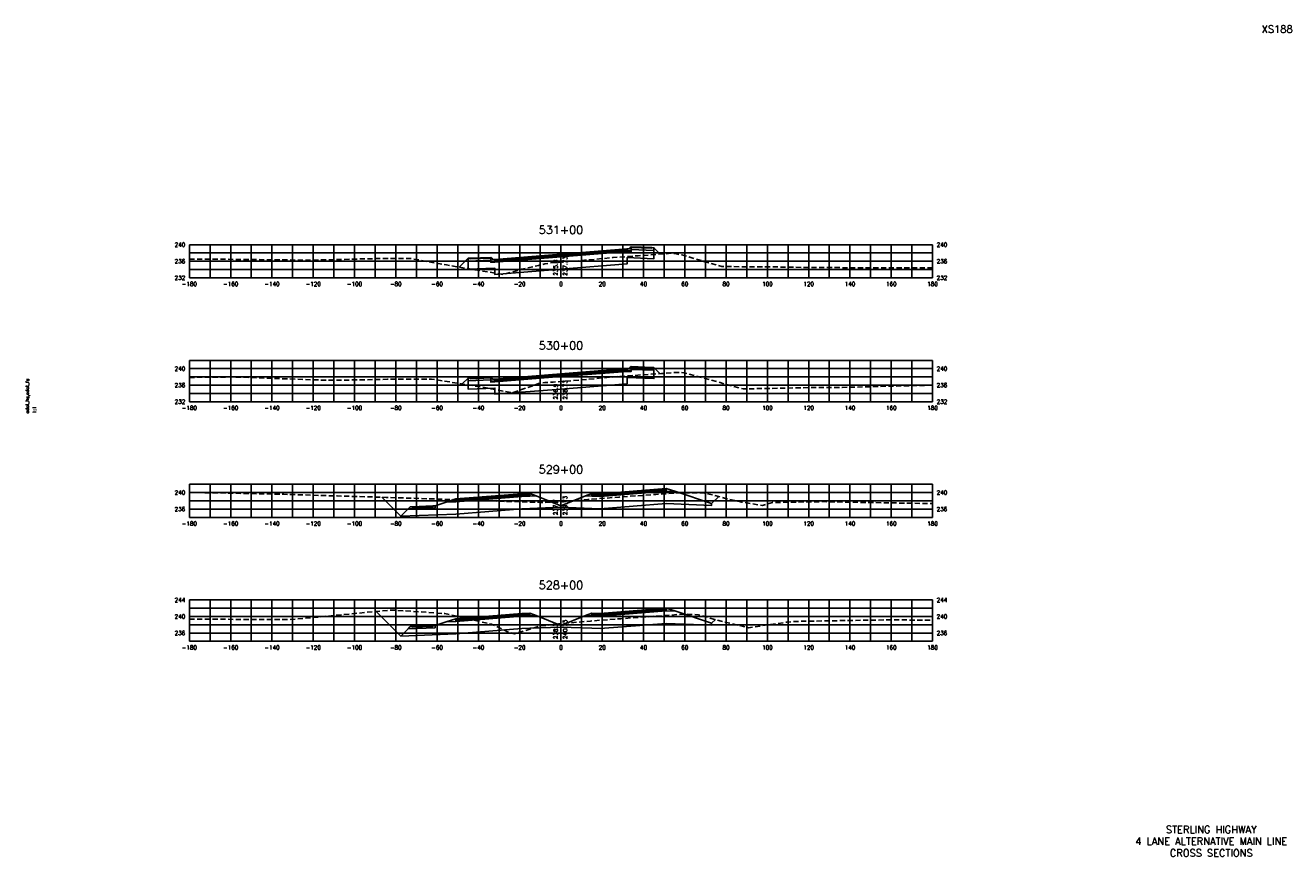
# Model space of a CAD drawing. Extents: x 37 to 9410, y 16 to 8218.
# Tile 96 of 104: x 8067 to 8680, y 5736 to 6138. Entities that reach past the tile are written whole.
import ezdxf
from ezdxf.enums import TextEntityAlignment as Align

# ---------------------------------------------------------------- set-up
doc = ezdxf.new("R2010")
doc.units = 0
doc.header["$LTSCALE"] = 20
doc.header["$MEASUREMENT"] = 0
doc.linetypes.add('HIDDEN_050%', pattern=[0.1875, 0.125, -0.0625])
for name, color, linetype in [('S-AT-TXT175', 6, 'Continuous'), ('S-AT-TXT80', 1, 'Continuous'), ('XDATUM', 3, 'Continuous'), ('XEG', 1, 'HIDDEN_050%'), ('XFG', 2, 'Continuous'), ('XGRID', 251, 'Continuous'), ('XGRIDT', 2, 'Continuous'), ('XREF-BORDER', 7, 'Continuous')]:
    doc.layers.add(name, color=color, linetype=linetype)
doc.styles.add('L100', font='simplex.shx', dxfattribs={"height": 2})
doc.styles.add('L175', font='ROMANSM.shx', dxfattribs={"height": 3.5})
doc.styles.add('L80', font='ROMANSM.shx', dxfattribs={"height": 1.6})

# ---------------------------------------------------------------- blocks, each defined once
blk = doc.blocks.new('03025_00_att1')
at = {"layer": 'S-AT-TXT175', "style": 'L175'}
for tag, p in [('NUM', (32.402, 20.822)), ('LINE1', (30.64, 1.444)), ('LINE2', (30.64, 1.161)), ('LINE3', (30.64, 0.877))]:
    blk.add_attdef(tag, text='', height=0.175, dxfattribs=at).set_placement(p, align=Align.CENTER)
at = {"layer": 'S-AT-TXT80', "style": 'L80'}
for tag, p in [('DRAFTED', (2.436, 14.201)), ('PSCALE', (2.265, 11.605)), ('PCTB', (2.094, 11.605)), ('PVIEW', (2.436, 11.605))]:
    blk.add_attdef(tag, p, '', height=0.08, rotation=90, dxfattribs=at)

msp = doc.modelspace()

# ---------------------------------------------------------------- linework, layer by layer
at = {"layer": 'XDATUM', "flags": 128}
for points in [[(8276.77, 6021.15), (8281.05, 6025.43), (8281.05, 6020.09), (8294.05, 6020.61), (8294.05, 6017.56), (8326.05, 6020.12), (8358.05, 6022.68), (8358.05, 6025.73), (8371.05, 6025.21), (8371.05, 6030.55), (8374.16, 6027.44)], [(8278.19, 5964.57), (8281.05, 5967.43), (8281.05, 5962.09), (8294.05, 5962.61), (8294.05, 5959.56), (8326.05, 5962.12), (8358.05, 5964.68), (8358.05, 5967.73), (8371.05, 5967.21), (8371.05, 5972.55), (8374.02, 5969.58)], [(8239.22, 5909.74), (8248.46, 5900.5), (8275.05, 5901.56), (8307.05, 5904.12), (8311.05, 5904.28), (8326.05, 5904.88), (8341.05, 5904.28), (8345.05, 5904.12), (8377.05, 5906.68), (8399.05, 5905.8), (8399.05, 5906.69), (8402.45, 5910.09)], [(8236.52, 5854.44), (8248.46, 5842.5), (8275.05, 5843.56), (8307.05, 5846.12), (8311.05, 5846.28), (8326.05, 5846.88), (8341.05, 5846.28), (8345.05, 5846.12), (8377.05, 5848.68), (8399.05, 5847.8), (8399.05, 5848.69), (8400.88, 5850.52)]]:
    msp.add_lwpolyline(points, dxfattribs=at)
at = {"layer": 'XEG', "flags": 128}
for points in [[(8146.05, 6024.96), (8149.44, 6024.95), (8156.79, 6025.02), (8193.7, 6024.63), (8204.98, 6024.51), (8237.97, 6025.32), (8253.18, 6025.34), (8270.57, 6022.19), (8298.18, 6017.57), (8306.13, 6019.84), (8307, 6020.09), (8315.2, 6021.99), (8318.19, 6022.68), (8320.39, 6023.12), (8326.05, 6023.58), (8337.5, 6024.5), (8351.21, 6025.73), (8363.52, 6026.67), (8379.66, 6027.84), (8381.82, 6027.52), (8384.66, 6027.1), (8395.73, 6023.79), (8403.9, 6021.44), (8432.84, 6021.2), (8445.94, 6020.97), (8459.3, 6020.89), (8494.14, 6020.85), (8503.57, 6020.84), (8506.05, 6020.85)], [(8146.05, 5967.76), (8166.63, 5967.98), (8171.01, 5967.88), (8206.36, 5966.57), (8215.26, 5966.34), (8242.06, 5966.83), (8263.31, 5966.98), (8289.06, 5962.82), (8302.44, 5960.36), (8306.14, 5961.53), (8315.24, 5964.74), (8318.23, 5965.26), (8322.26, 5965.48), (8326.05, 5965.78), (8335.37, 5966.53), (8353.4, 5968.15), (8374.7, 5969.63), (8381.67, 5970.16), (8385.54, 5970.04), (8386.39, 5969.87), (8391.66, 5968.36), (8414.31, 5962.18), (8449.02, 5962.86), (8456.65, 5962.91), (8462.33, 5962.93), (8504.99, 5963.97), (8506.05, 5964.04)], [(8146.05, 5912.08), (8179.22, 5911.45), (8191.85, 5911.17), (8217.72, 5910.36), (8241.33, 5909.68), (8276.94, 5908.47), (8288.53, 5908.03), (8294.84, 5907.84), (8316.4, 5907.24), (8324.39, 5907.32), (8326.05, 5907.46), (8339.13, 5908.59), (8354.21, 5909.84), (8372.07, 5911.08), (8383.79, 5911.9), (8395.25, 5911.81), (8395.8, 5911.67), (8399.89, 5910.82), (8406.29, 5909), (8411.97, 5907.81), (8413.61, 5907.43), (8421.72, 5906.06), (8423.66, 5905.73), (8428.46, 5907.19), (8452.7, 5907.61), (8470.47, 5907.28), (8506.05, 5906.64)], [(8146.05, 5850.69), (8146.17, 5850.69), (8147.11, 5850.7), (8194.92, 5850.49), (8206.39, 5851.55), (8243.68, 5855.13), (8269.73, 5853.43), (8292.43, 5848.26), (8300.08, 5844.63), (8303.52, 5843.63), (8308.94, 5845.23), (8316.33, 5847.51), (8321.83, 5847.99), (8326.05, 5848.53), (8326.45, 5848.59), (8340.33, 5849.8), (8355.13, 5850.94), (8370.39, 5852.04), (8386.26, 5853.19), (8389.03, 5853.03), (8392.72, 5852.78), (8403.73, 5849.73), (8416.83, 5846.58), (8416.9, 5846.56), (8435.4, 5849.24), (8438.69, 5849.59), (8443.48, 5849.7), (8487.45, 5850.4), (8502.76, 5850.19), (8506.05, 5850.15)]]:
    msp.add_lwpolyline(points, dxfattribs=at)
at = {"layer": 'XFG', "flags": 128}
for points in [[(8326.05, 6026.12), (8294.05, 6023.56), (8292.05, 6023.48), (8292.05, 6024.53), (8281.05, 6024.09), (8281.05, 6020.09), (8294.05, 6020.61), (8294.05, 6017.56), (8326.05, 6020.12)], [(8292.05, 6025.87), (8282.05, 6025.47), (8282.05, 6025.13), (8292.05, 6025.53), (8292.05, 6025.87)], [(8326.05, 6026.46), (8294.05, 6023.9), (8292.05, 6023.98), (8292.05, 6023.48), (8294.05, 6023.56), (8326.05, 6026.12)], [(8292.05, 6025.87), (8292.05, 6023.98), (8292.81, 6023.95), (8294.05, 6023.9), (8294.05, 6024.9), (8294.05, 6024.9), (8292.81, 6024.95), (8292.59, 6025.44), (8292.29, 6025.77), (8292.05, 6025.87)], [(8326.05, 6027.46), (8294.05, 6024.9), (8294.05, 6024.56), (8326.05, 6027.12)], [(8326.05, 6027.12), (8294.05, 6024.56), (8294.05, 6023.9), (8326.05, 6026.46)], [(8326.05, 6027.46), (8358.05, 6030.02), (8358.05, 6029.68), (8326.05, 6027.12)], [(8326.05, 6027.12), (8358.05, 6029.68), (8358.05, 6029.02), (8326.05, 6026.46)], [(8326.05, 6026.12), (8358.05, 6028.68), (8360.05, 6028.6), (8360.05, 6029.65), (8371.05, 6029.21), (8371.05, 6025.21), (8358.05, 6025.73), (8358.05, 6022.68), (8326.05, 6020.12)], [(8326.05, 6026.46), (8358.05, 6029.02), (8358.05, 6029.02), (8360.05, 6029.1), (8360.05, 6028.6), (8358.05, 6028.68), (8326.05, 6026.12)], [(8360.05, 6030.99), (8360.05, 6029.1), (8359.29, 6029.07), (8358.05, 6029.02), (8358.05, 6030.02), (8358.05, 6030.02), (8359.29, 6030.07), (8359.51, 6030.56), (8359.81, 6030.89), (8360.05, 6030.99)], [(8360.05, 6030.99), (8360.05, 6030.65), (8370.05, 6030.25), (8370.05, 6030.59), (8360.05, 6030.99)], [(8360.05, 6030.65), (8360.05, 6029.65), (8371.05, 6029.21), (8371.05, 6030.55), (8370.05, 6030.59), (8370.05, 6030.25), (8360.05, 6030.65)], [(8371.05, 6030.55), (8371.05, 6030.55), (8374.16, 6027.44)], [(8281.05, 6025.43), (8281.05, 6025.43), (8276.77, 6021.15)], [(8292.05, 6025.53), (8282.05, 6025.13), (8282.05, 6025.47), (8281.05, 6025.43), (8281.05, 6024.09), (8292.05, 6024.53), (8292.05, 6025.53)], [(8326.05, 5969.46), (8358.05, 5972.02), (8358.05, 5971.68), (8326.05, 5969.12)], [(8326.05, 5969.12), (8358.05, 5971.68), (8358.05, 5971.02), (8326.05, 5968.46)], [(8326.05, 5968.12), (8358.05, 5970.68), (8360.05, 5970.6), (8360.05, 5971.65), (8371.05, 5971.21), (8371.05, 5967.21), (8358.05, 5967.73), (8358.05, 5964.68), (8326.05, 5962.12)], [(8326.05, 5968.46), (8358.05, 5971.02), (8358.05, 5971.02), (8360.05, 5971.1), (8360.05, 5970.6), (8358.05, 5970.68), (8326.05, 5968.12)], [(8360.05, 5972.99), (8360.05, 5971.1), (8359.29, 5971.07), (8358.05, 5971.02), (8358.05, 5972.02), (8358.05, 5972.02), (8359.29, 5972.07), (8359.51, 5972.56), (8359.81, 5972.89), (8360.05, 5972.99)], [(8360.05, 5972.99), (8360.05, 5972.65), (8370.05, 5972.25), (8370.05, 5972.59), (8360.05, 5972.99)], [(8360.05, 5972.65), (8360.05, 5971.65), (8371.05, 5971.21), (8371.05, 5972.55), (8370.05, 5972.59), (8370.05, 5972.25), (8360.05, 5972.65)], [(8371.05, 5972.55), (8371.05, 5972.55), (8374.02, 5969.58)], [(8281.05, 5967.43), (8281.05, 5967.43), (8278.19, 5964.57)], [(8326.05, 5968.12), (8294.05, 5965.56), (8292.05, 5965.48), (8292.05, 5966.53), (8281.05, 5966.09), (8281.05, 5962.09), (8294.05, 5962.61), (8294.05, 5959.56), (8326.05, 5962.12)], [(8292.05, 5967.53), (8282.05, 5967.13), (8282.05, 5967.47), (8281.05, 5967.43), (8281.05, 5966.09), (8292.05, 5966.53), (8292.05, 5967.53)], [(8292.05, 5967.87), (8282.05, 5967.47), (8282.05, 5967.13), (8292.05, 5967.53), (8292.05, 5967.87)], [(8326.05, 5968.46), (8294.05, 5965.9), (8292.05, 5965.98), (8292.05, 5965.48), (8294.05, 5965.56), (8326.05, 5968.12)], [(8292.05, 5967.87), (8292.05, 5965.98), (8292.81, 5965.95), (8294.05, 5965.9), (8294.05, 5966.9), (8294.05, 5966.9), (8292.81, 5966.95), (8292.59, 5967.44), (8292.29, 5967.77), (8292.05, 5967.87)], [(8326.05, 5969.46), (8294.05, 5966.9), (8294.05, 5966.56), (8326.05, 5969.12)], [(8326.05, 5969.12), (8294.05, 5966.56), (8294.05, 5965.9), (8326.05, 5968.46)], [(8248.46, 5900.5), (8248.46, 5900.5), (8239.22, 5909.74)], [(8326.05, 5905.62), (8314.1, 5910.41), (8311.05, 5910.28), (8307.05, 5910.12), (8275.05, 5907.56), (8270.48, 5907.38), (8265.05, 5905.57), (8265.05, 5904.57), (8252.01, 5904.05), (8248.46, 5900.5), (8275.05, 5901.56), (8307.05, 5904.12), (8311.05, 5904.28), (8326.05, 5904.88), (8326.05, 5905.62)], [(8311.05, 5910.62), (8307.05, 5910.46), (8275.05, 5907.9), (8275.05, 5908.9), (8270.48, 5907.38), (8275.05, 5907.56), (8307.05, 5910.12), (8311.05, 5910.28), (8314.1, 5910.41), (8311.05, 5911.62), (8311.05, 5910.62)], [(8311.05, 5911.62), (8307.05, 5911.46), (8275.05, 5908.9), (8275.05, 5908.56), (8307.05, 5911.12), (8311.05, 5911.28), (8311.05, 5911.62)], [(8311.05, 5911.28), (8307.05, 5911.12), (8275.05, 5908.56), (8275.05, 5907.9), (8307.05, 5910.46), (8311.05, 5910.62), (8311.05, 5911.28)], [(8326.05, 5905.62), (8338, 5910.41), (8341.05, 5910.28), (8345.05, 5910.12), (8377.05, 5912.68), (8381.62, 5912.5), (8399.05, 5906.69), (8399.05, 5905.8), (8377.05, 5906.68), (8345.05, 5904.12), (8341.05, 5904.28), (8326.05, 5904.88)], [(8341.05, 5911.62), (8338, 5910.41), (8341.05, 5910.28), (8345.05, 5910.12), (8377.05, 5912.68), (8381.62, 5912.5), (8377.05, 5914.02), (8377.05, 5913.02), (8345.05, 5910.46), (8341.05, 5910.62), (8341.05, 5911.62)], [(8341.05, 5911.62), (8341.05, 5911.28), (8345.05, 5911.12), (8377.05, 5913.68), (8377.05, 5914.02), (8345.05, 5911.46), (8341.05, 5911.62)], [(8341.05, 5911.28), (8341.05, 5910.62), (8345.05, 5910.46), (8377.05, 5913.02), (8377.05, 5913.68), (8345.05, 5911.12), (8341.05, 5911.28)], [(8399.05, 5906.69), (8399.05, 5906.69), (8402.45, 5910.09)], [(8265.05, 5905.57), (8264.05, 5905.53), (8264.05, 5905.19), (8254.05, 5904.79), (8254.05, 5905.13), (8253.05, 5905.09), (8252.01, 5904.05), (8265.05, 5904.57), (8265.05, 5905.57)], [(8264.05, 5905.53), (8254.05, 5905.13), (8254.05, 5904.79), (8264.05, 5905.19), (8264.05, 5905.53)], [(8248.46, 5842.5), (8248.46, 5842.5), (8236.52, 5854.44)], [(8326.05, 5847.62), (8338, 5852.41), (8341.05, 5852.28), (8345.05, 5852.12), (8377.05, 5854.68), (8381.62, 5854.5), (8399.05, 5848.69), (8399.05, 5847.8), (8377.05, 5848.68), (8345.05, 5846.12), (8341.05, 5846.28), (8326.05, 5846.88)], [(8341.05, 5853.62), (8338, 5852.41), (8341.05, 5852.28), (8345.05, 5852.12), (8377.05, 5854.68), (8381.62, 5854.5), (8377.05, 5856.02), (8377.05, 5855.02), (8345.05, 5852.46), (8341.05, 5852.62), (8341.05, 5853.62)], [(8341.05, 5853.62), (8341.05, 5853.28), (8345.05, 5853.12), (8377.05, 5855.68), (8377.05, 5856.02), (8345.05, 5853.46), (8341.05, 5853.62)], [(8341.05, 5853.28), (8341.05, 5852.62), (8345.05, 5852.46), (8377.05, 5855.02), (8377.05, 5855.68), (8345.05, 5853.12), (8341.05, 5853.28)], [(8326.05, 5847.62), (8314.1, 5852.41), (8311.05, 5852.28), (8307.05, 5852.12), (8275.05, 5849.56), (8270.48, 5849.38), (8265.05, 5847.57), (8265.05, 5846.57), (8252.01, 5846.05), (8248.46, 5842.5), (8275.05, 5843.56), (8307.05, 5846.12), (8311.05, 5846.28), (8326.05, 5846.88), (8326.05, 5847.62)], [(8311.05, 5852.62), (8307.05, 5852.46), (8275.05, 5849.9), (8275.05, 5850.9), (8270.48, 5849.38), (8275.05, 5849.56), (8307.05, 5852.12), (8311.05, 5852.28), (8314.1, 5852.41), (8311.05, 5853.62), (8311.05, 5852.62)], [(8311.05, 5853.62), (8307.05, 5853.46), (8275.05, 5850.9), (8275.05, 5850.56), (8307.05, 5853.12), (8311.05, 5853.28), (8311.05, 5853.62)], [(8311.05, 5853.28), (8307.05, 5853.12), (8275.05, 5850.56), (8275.05, 5849.9), (8307.05, 5852.46), (8311.05, 5852.62), (8311.05, 5853.28)], [(8399.05, 5848.69), (8399.05, 5848.69), (8400.88, 5850.52)], [(8265.05, 5847.57), (8264.05, 5847.53), (8264.05, 5847.19), (8254.05, 5846.79), (8254.05, 5847.13), (8253.05, 5847.09), (8252.01, 5846.05), (8265.05, 5846.57), (8265.05, 5847.57)], [(8264.05, 5847.53), (8254.05, 5847.13), (8254.05, 5846.79), (8264.05, 5847.19), (8264.05, 5847.53)]]:
    msp.add_lwpolyline(points, dxfattribs=at)
at = {"layer": 'XGRID'}
for p, q in [((8146.05, 6016), (8146.05, 6032)), ((8146.05, 6032), (8506.05, 6032)), ((8156.05, 6016), (8156.05, 6032)), ((8166.05, 6016), (8166.05, 6032)), ((8176.05, 6016), (8176.05, 6032)), ((8186.05, 6016), (8186.05, 6032)), ((8196.05, 6016), (8196.05, 6032)), ((8206.05, 6016), (8206.05, 6032)), ((8216.05, 6016), (8216.05, 6032)), ((8226.05, 6016), (8226.05, 6032)), ((8236.05, 6016), (8236.05, 6032)), ((8246.05, 6016), (8246.05, 6032)), ((8256.05, 6016), (8256.05, 6032)), ((8266.05, 6016), (8266.05, 6032)), ((8276.05, 6016), (8276.05, 6032)), ((8286.05, 6016), (8286.05, 6032)), ((8296.05, 6016), (8296.05, 6032)), ((8306.05, 6016), (8306.05, 6032)), ((8316.05, 6016), (8316.05, 6032)), ((8326.05, 6016), (8326.05, 6032)), ((8336.05, 6016), (8336.05, 6032)), ((8346.05, 6016), (8346.05, 6032)), ((8356.05, 6016), (8356.05, 6032)), ((8366.05, 6016), (8366.05, 6032)), ((8376.05, 6016), (8376.05, 6032)), ((8386.05, 6016), (8386.05, 6032)), ((8396.05, 6016), (8396.05, 6032)), ((8406.05, 6016), (8406.05, 6032)), ((8416.05, 6016), (8416.05, 6032)), ((8426.05, 6016), (8426.05, 6032)), ((8436.05, 6016), (8436.05, 6032)), ((8446.05, 6016), (8446.05, 6032)), ((8456.05, 6016), (8456.05, 6032)), ((8466.05, 6016), (8466.05, 6032)), ((8476.05, 6016), (8476.05, 6032)), ((8486.05, 6016), (8486.05, 6032)), ((8496.05, 6016), (8496.05, 6032)), ((8506.05, 6016), (8506.05, 6032)), ((8146.05, 6028), (8506.05, 6028)), ((8146.05, 6024), (8506.05, 6024)), ((8146.05, 6020), (8506.05, 6020)), ((8146.05, 6016), (8506.05, 6016)), ((8146.05, 5956), (8146.05, 5976)), ((8146.05, 5976), (8506.05, 5976)), ((8146.05, 5972), (8506.05, 5972)), ((8156.05, 5956), (8156.05, 5976)), ((8166.05, 5956), (8166.05, 5976)), ((8176.05, 5956), (8176.05, 5976)), ((8186.05, 5956), (8186.05, 5976)), ((8196.05, 5956), (8196.05, 5976)), ((8206.05, 5956), (8206.05, 5976)), ((8216.05, 5956), (8216.05, 5976)), ((8226.05, 5956), (8226.05, 5976)), ((8236.05, 5956), (8236.05, 5976)), ((8246.05, 5956), (8246.05, 5976)), ((8256.05, 5956), (8256.05, 5976)), ((8266.05, 5956), (8266.05, 5976)), ((8276.05, 5956), (8276.05, 5976)), ((8286.05, 5956), (8286.05, 5976)), ((8296.05, 5956), (8296.05, 5976)), ((8306.05, 5956), (8306.05, 5976)), ((8316.05, 5956), (8316.05, 5976)), ((8326.05, 5956), (8326.05, 5976)), ((8336.05, 5956), (8336.05, 5976)), ((8346.05, 5956), (8346.05, 5976)), ((8356.05, 5956), (8356.05, 5976)), ((8366.05, 5956), (8366.05, 5976)), ((8376.05, 5956), (8376.05, 5976)), ((8386.05, 5956), (8386.05, 5976)), ((8396.05, 5956), (8396.05, 5976)), ((8406.05, 5956), (8406.05, 5976)), ((8416.05, 5956), (8416.05, 5976)), ((8426.05, 5956), (8426.05, 5976)), ((8436.05, 5956), (8436.05, 5976)), ((8446.05, 5956), (8446.05, 5976)), ((8456.05, 5956), (8456.05, 5976)), ((8466.05, 5956), (8466.05, 5976)), ((8476.05, 5956), (8476.05, 5976)), ((8486.05, 5956), (8486.05, 5976)), ((8496.05, 5956), (8496.05, 5976)), ((8506.05, 5956), (8506.05, 5976)), ((8146.05, 5968), (8506.05, 5968)), ((8146.05, 5964), (8506.05, 5964)), ((8146.05, 5960), (8506.05, 5960)), ((8146.05, 5956), (8506.05, 5956)), ((8146.05, 5900), (8146.05, 5916)), ((8146.05, 5916), (8506.05, 5916)), ((8156.05, 5900), (8156.05, 5916)), ((8166.05, 5900), (8166.05, 5916)), ((8176.05, 5900), (8176.05, 5916)), ((8186.05, 5900), (8186.05, 5916)), ((8196.05, 5900), (8196.05, 5916)), ((8206.05, 5900), (8206.05, 5916)), ((8216.05, 5900), (8216.05, 5916)), ((8226.05, 5900), (8226.05, 5916)), ((8236.05, 5900), (8236.05, 5916)), ((8246.05, 5900), (8246.05, 5916)), ((8256.05, 5900), (8256.05, 5916)), ((8266.05, 5900), (8266.05, 5916)), ((8276.05, 5900), (8276.05, 5916)), ((8286.05, 5900), (8286.05, 5916)), ((8296.05, 5900), (8296.05, 5916)), ((8306.05, 5900), (8306.05, 5916)), ((8316.05, 5900), (8316.05, 5916)), ((8326.05, 5900), (8326.05, 5916)), ((8336.05, 5900), (8336.05, 5916)), ((8346.05, 5900), (8346.05, 5916)), ((8356.05, 5900), (8356.05, 5916)), ((8366.05, 5900), (8366.05, 5916)), ((8376.05, 5900), (8376.05, 5916)), ((8386.05, 5900), (8386.05, 5916)), ((8396.05, 5900), (8396.05, 5916)), ((8406.05, 5900), (8406.05, 5916)), ((8416.05, 5900), (8416.05, 5916)), ((8426.05, 5900), (8426.05, 5916)), ((8436.05, 5900), (8436.05, 5916)), ((8446.05, 5900), (8446.05, 5916)), ((8456.05, 5900), (8456.05, 5916)), ((8466.05, 5900), (8466.05, 5916)), ((8476.05, 5900), (8476.05, 5916)), ((8486.05, 5900), (8486.05, 5916)), ((8496.05, 5900), (8496.05, 5916)), ((8506.05, 5900), (8506.05, 5916)), ((8146.05, 5912), (8506.05, 5912)), ((8146.05, 5908), (8506.05, 5908)), ((8146.05, 5904), (8506.05, 5904)), ((8146.05, 5900), (8506.05, 5900)), ((8146.05, 5840), (8146.05, 5860)), ((8146.05, 5860), (8506.05, 5860)), ((8146.05, 5856), (8506.05, 5856)), ((8156.05, 5840), (8156.05, 5860)), ((8166.05, 5840), (8166.05, 5860)), ((8176.05, 5840), (8176.05, 5860)), ((8186.05, 5840), (8186.05, 5860)), ((8196.05, 5840), (8196.05, 5860)), ((8206.05, 5840), (8206.05, 5860)), ((8216.05, 5840), (8216.05, 5860)), ((8226.05, 5840), (8226.05, 5860)), ((8236.05, 5840), (8236.05, 5860)), ((8246.05, 5840), (8246.05, 5860)), ((8256.05, 5840), (8256.05, 5860)), ((8266.05, 5840), (8266.05, 5860)), ((8276.05, 5840), (8276.05, 5860)), ((8286.05, 5840), (8286.05, 5860)), ((8296.05, 5840), (8296.05, 5860)), ((8306.05, 5840), (8306.05, 5860)), ((8316.05, 5840), (8316.05, 5860)), ((8326.05, 5840), (8326.05, 5860)), ((8336.05, 5840), (8336.05, 5860)), ((8346.05, 5840), (8346.05, 5860)), ((8356.05, 5840), (8356.05, 5860)), ((8366.05, 5840), (8366.05, 5860)), ((8376.05, 5840), (8376.05, 5860)), ((8386.05, 5840), (8386.05, 5860)), ((8396.05, 5840), (8396.05, 5860)), ((8406.05, 5840), (8406.05, 5860)), ((8416.05, 5840), (8416.05, 5860)), ((8426.05, 5840), (8426.05, 5860)), ((8436.05, 5840), (8436.05, 5860)), ((8446.05, 5840), (8446.05, 5860)), ((8456.05, 5840), (8456.05, 5860)), ((8466.05, 5840), (8466.05, 5860)), ((8476.05, 5840), (8476.05, 5860)), ((8486.05, 5840), (8486.05, 5860)), ((8496.05, 5840), (8496.05, 5860)), ((8506.05, 5840), (8506.05, 5860)), ((8146.05, 5852), (8506.05, 5852)), ((8146.05, 5848), (8506.05, 5848)), ((8146.05, 5844), (8506.05, 5844)), ((8146.05, 5840), (8506.05, 5840))]:
    msp.add_line(p, q, dxfattribs=at)

# ---------------------------------------------------------------- block references
at = {"layer": 'XREF-BORDER'}
ref = msp.add_blockref('03025_00_att1', (8026.45, 5718.23), dxfattribs=dict(at, xscale=20, yscale=20, zscale=20))
ref.add_attrib('LINE1', 'STERLING HIGHWAY', dxfattribs={"layer": 'S-AT-TXT175', "height": 3.5, "style": 'L175'}).set_placement((8641.07, 5747.1), align=Align.CENTER)
ref.add_attrib('LINE2', '4 LANE ALTERNATIVE MAIN LINE', dxfattribs={"layer": 'S-AT-TXT175', "height": 3.5, "style": 'L175'}).set_placement((8641.07, 5741.44), align=Align.CENTER)
ref.add_attrib('LINE3', 'CROSS SECTIONS', dxfattribs={"layer": 'S-AT-TXT175', "height": 3.5, "style": 'L175'}).set_placement((8641.07, 5735.77), align=Align.CENTER)
ref.add_attrib('NUM', 'XS188', dxfattribs={"layer": 'S-AT-TXT175', "height": 3.5, "style": 'L175'}).set_placement((8673, 6134.66), align=Align.CENTER)
ref.add_attrib('PCTB', 'adot_hs,adot_fs', (8068.34, 5950.32), dxfattribs={"layer": 'S-AT-TXT80', "height": 1.6, "rotation": 90, "style": 'L80'})
ref.add_attrib('PSCALE', '1:1', (8071.75, 5950.32), dxfattribs={"layer": 'S-AT-TXT80', "height": 1.6, "rotation": 90, "style": 'L80'})

# ---------------------------------------------------------------- texts
at = {"layer": 'XGRIDT', "style": 'L100'}
for s, p in [('531+00', (8326.05, 6036)), ('530+00', (8326.05, 5980)), ('529+00', (8326.05, 5920)), ('528+00', (8326.05, 5864))]:
    msp.add_text(s, height=4, dxfattribs=at).set_placement(p, align=Align.BOTTOM_CENTER)
for s, p in [('240', (8144.05, 6032)), ('236', (8144.05, 6024)), ('232', (8144.05, 6016)), ('240', (8144.05, 5972)), ('236', (8144.05, 5964)), ('232', (8144.05, 5956)), ('240', (8144.05, 5912)), ('236', (8144.05, 5904)), ('244', (8144.05, 5860)), ('240', (8144.05, 5852)), ('236', (8144.05, 5844))]:
    msp.add_text(s, height=2, dxfattribs=at).set_placement(p, align=Align.MIDDLE_RIGHT)
for s, p in [('240', (8508.05, 6032)), ('236', (8508.05, 6024)), ('232', (8508.05, 6016)), ('240', (8508.05, 5972)), ('236', (8508.05, 5964)), ('232', (8508.05, 5956)), ('240', (8508.05, 5912)), ('236', (8508.05, 5904)), ('244', (8508.05, 5860)), ('240', (8508.05, 5852)), ('236', (8508.05, 5844))]:
    msp.add_text(s, height=2, dxfattribs=at).set_placement(p, align=Align.MIDDLE_LEFT)
for s, p in [('235.8', (8325.05, 6017)), ('236.9', (8325.05, 5957)), ('237.7', (8325.05, 5901)), ('238.3', (8325.05, 5841))]:
    msp.add_text(s, height=2, rotation=90, dxfattribs=at).set_placement(p, align=Align.BOTTOM_LEFT)
for s, p in [('237.73', (8327.05, 6017)), ('238.73', (8327.05, 5957)), ('239.73', (8327.05, 5901)), ('240.73', (8327.05, 5841))]:
    msp.add_text(s, height=2, rotation=90, dxfattribs=at).set_placement(p, align=Align.TOP_LEFT)
for s, p in [('-180', (8146.05, 6014)), ('-160', (8166.05, 6014)), ('-140', (8186.05, 6014)), ('-120', (8206.05, 6014)), ('-100', (8226.05, 6014)), ('-80', (8246.05, 6014)), ('-60', (8266.05, 6014)), ('-40', (8286.05, 6014)), ('-20', (8306.05, 6014)), ('0', (8326.05, 6014)), ('20', (8346.05, 6014)), ('40', (8366.05, 6014)), ('60', (8386.05, 6014)), ('80', (8406.05, 6014)), ('100', (8426.05, 6014)), ('120', (8446.05, 6014)), ('140', (8466.05, 6014)), ('160', (8486.05, 6014)), ('180', (8506.05, 6014)), ('-180', (8146.05, 5954)), ('-160', (8166.05, 5954)), ('-140', (8186.05, 5954)), ('-120', (8206.05, 5954)), ('-100', (8226.05, 5954)), ('-80', (8246.05, 5954)), ('-60', (8266.05, 5954)), ('-40', (8286.05, 5954)), ('-20', (8306.05, 5954)), ('0', (8326.05, 5954)), ('20', (8346.05, 5954)), ('40', (8366.05, 5954)), ('60', (8386.05, 5954)), ('80', (8406.05, 5954)), ('100', (8426.05, 5954)), ('120', (8446.05, 5954)), ('140', (8466.05, 5954)), ('160', (8486.05, 5954)), ('180', (8506.05, 5954)), ('-180', (8146.05, 5898)), ('-160', (8166.05, 5898)), ('-140', (8186.05, 5898)), ('-120', (8206.05, 5898)), ('-100', (8226.05, 5898)), ('-80', (8246.05, 5898)), ('-60', (8266.05, 5898)), ('-40', (8286.05, 5898)), ('-20', (8306.05, 5898)), ('0', (8326.05, 5898)), ('20', (8346.05, 5898)), ('40', (8366.05, 5898)), ('60', (8386.05, 5898)), ('80', (8406.05, 5898)), ('100', (8426.05, 5898)), ('120', (8446.05, 5898)), ('140', (8466.05, 5898)), ('160', (8486.05, 5898)), ('180', (8506.05, 5898)), ('-180', (8146.05, 5838)), ('-160', (8166.05, 5838)), ('-140', (8186.05, 5838)), ('-120', (8206.05, 5838)), ('-100', (8226.05, 5838)), ('-80', (8246.05, 5838)), ('-60', (8266.05, 5838)), ('-40', (8286.05, 5838)), ('-20', (8306.05, 5838)), ('0', (8326.05, 5838)), ('20', (8346.05, 5838)), ('40', (8366.05, 5838)), ('60', (8386.05, 5838)), ('80', (8406.05, 5838)), ('100', (8426.05, 5838)), ('120', (8446.05, 5838)), ('140', (8466.05, 5838)), ('160', (8486.05, 5838)), ('180', (8506.05, 5838))]:
    msp.add_text(s, height=2, dxfattribs=at).set_placement(p, align=Align.TOP_CENTER)

doc.saveas('drawing.dxf')
